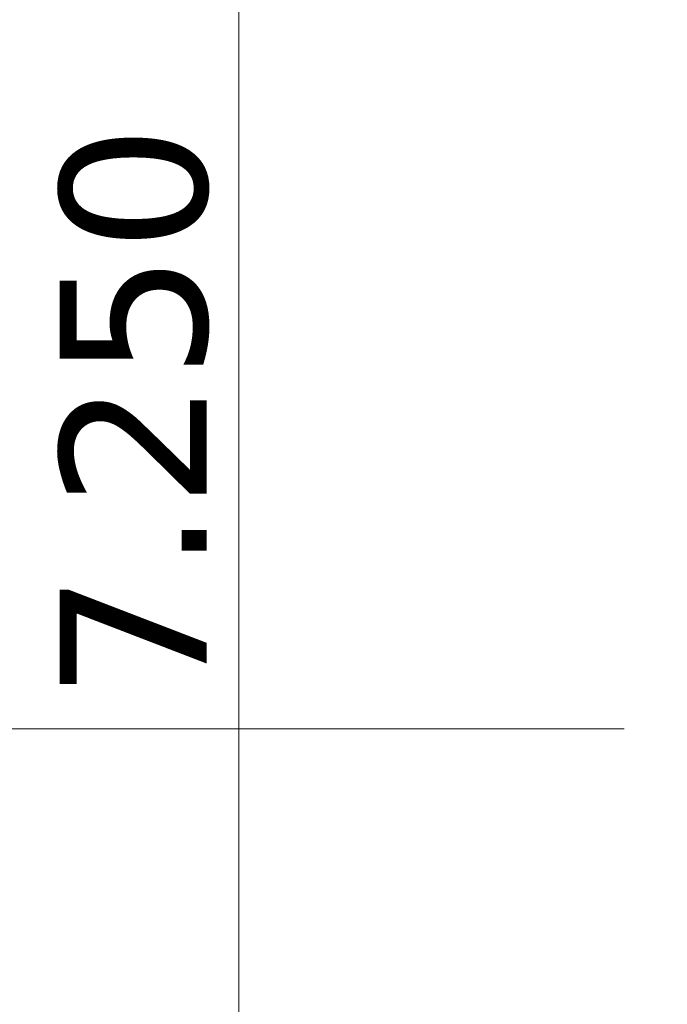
# Model space of a CAD drawing. Header units: millimetres. Extents: x -14925 to 266687, y -3550 to 35834.
# Tile 43 of 244: x -1922 to -157, y 12749 to 15433. Entities that reach past the tile are written whole.
import ezdxf
from ezdxf.enums import TextEntityAlignment as Align

# ---------------------------------------------------------------- set-up
doc = ezdxf.new("R2010")
doc.units = ezdxf.units.MM
doc.header["$MEASUREMENT"] = 0
doc.linetypes.add('B0204', pattern=[2600, 2000, -200, 200, -200])
doc.layers.add('A Stramien', color=7, linetype='Continuous')
doc.layers.add('Tekst_dim 1_ 100 .DO', color=7, linetype='Continuous')
doc.styles.add('GENERATED_STYLE_2', font='verdana.ttf')
doc.dimstyles.new('GENERATED_STYLE__1', dxfattribs={"dimtxt": 400, "dimasz": 380, "dimexe": 0.18, "dimexo": 0.0625, "dimgap": 0, "dimtad": 1, "dimdec": 0, "dimzin": 0, "dimdsep": 46, "dimtxsty": 'GENERATED_STYLE_2', "dimblk": 'ARROWHEAD_7', "dimblk1": 'ARROWHEAD_7', "dimblk2": 'ARROWHEAD_7', "dimcen": 0.09, "dimse1": 1, "dimse2": 1, "dimclrd": 9, "dimclre": 9, "dimclrt": 9, "dimadec": 1, "dimazin": 0, "dimtfac": 1, "dimtdec": 4, "dimtmove": 0, "dimatfit": 3, "dimfxl": 1, "dimtolj": 1, "dimtzin": 0, "dimarcsym": 0})
doc.dimstyles.new('GENERATED_STYLE__2', dxfattribs={"dimtxt": 400, "dimasz": 380, "dimexe": 0.18, "dimexo": 0.0625, "dimgap": 0, "dimtad": 1, "dimtih": 1, "dimtoh": 1, "dimdec": 0, "dimzin": 0, "dimdsep": 46, "dimtxsty": 'GENERATED_STYLE_2', "dimblk": 'ARROWHEAD_7', "dimblk1": 'ARROWHEAD_7', "dimblk2": 'ARROWHEAD_7', "dimcen": 0.09, "dimse1": 1, "dimse2": 1, "dimclrd": 9, "dimclre": 9, "dimclrt": 9, "dimadec": 1, "dimazin": 0, "dimtfac": 1, "dimtdec": 4, "dimtmove": 0, "dimatfit": 3, "dimfxl": 1, "dimtolj": 1, "dimtzin": 0, "dimarcsym": 0})

# ---------------------------------------------------------------- blocks, each defined once
blk = doc.blocks.new('Standard grid marker_4')
at = {"layer": 'A Stramien', "color": 7, "linetype": 'B0204', "lineweight": 0}
for p, q in [((1000, 0), (12450, 0)), ((12450, 0), (13450, 0))]:
    blk.add_line(p, q, dxfattribs=at)
at = {"layer": 'A Stramien', "color": 9, "lineweight": 0, "style": 'GENERATED_STYLE_2'}
blk.add_attdef('AC_MarkerText_1', text='', height=400, rotation=180, dxfattribs=at).set_placement((-600, -491.1), align=Align.TOP_CENTER)
blk = doc.blocks.new('*D1754')
at = {"layer": 'Tekst_dim 1_ 100 .DO', "color": 9, "linetype": 'Continuous', "lineweight": 0}
for p, q in [((-1325, 17900), (-1325, 18200)), ((-950, 18000), (-1700, 18000)), ((-1325, 10850), (-1325, 17900)), ((-1325, 7350), (-1325, 10850)), ((-950, 10750), (-1700, 10750))]:
    blk.add_line(p, q, dxfattribs=at)
for centre in [(-1325, 18000), (-1325, 10750)]:
    blk.add_circle(centre, 100, dxfattribs=at)
at = {"layer": 'Tekst_dim 1_ 100 .DO', "color": 9, "lineweight": 0, "insert": (-1405, 13577.7), "char_height": 400, "attachment_point": 7, "rotation": 90, "style": 'GENERATED_STYLE_2'}
blk.add_mtext('\\A1;{\\pql;\\fVerdana|b0|i0|c0|p0;\\W1.000000;7.250}', dxfattribs=at)
blk = doc.blocks.new('ARROWHEAD_7')
at = {"color": 0, "linetype": 'Continuous', "lineweight": 0}
for p, q in [((0, -0.25), (0, 0.25)), ((0, 0), (-1, 0)), ((-0.25, 0), (0.25, 0))]:
    blk.add_line(p, q, dxfattribs=at)
blk.add_circle((0, 0), 0.25, dxfattribs=at)
blk = doc.blocks.new('*D1757')
at = {"layer": 'Tekst_dim 1_ 100 .DO', "color": 9, "linetype": 'Continuous', "lineweight": 0}
for p, q in [((0, 19125), (0, 19875)), ((-2425, 19500), (-25, 19500)), ((-25, 19500), (100, 19500))]:
    blk.add_line(p, q, dxfattribs=at)
blk.add_circle((0, 19500), 100, dxfattribs=at)

msp = doc.modelspace()

# ---------------------------------------------------------------- block references
at = {"layer": 'A Stramien', "color": 1, "linetype": 'Continuous', "lineweight": 0, "xscale": -1, "zscale": 1000, "rotation": 180}
msp.add_blockref('Standard grid marker_4', (-13725, 13500), dxfattribs=at)

# ---------------------------------------------------------------- dimensions: what is measured, and where the dimension line sits
at = {"layer": 'Tekst_dim 1_ 100 .DO', "color": 9, "linetype": 'Continuous', "lineweight": 0}
dim = msp.add_linear_dim(base=(0, 19500), p1=(-125, 18000), p2=(0, 9250), dimstyle='GENERATED_STYLE__2', dxfattribs=at)
dim.commit()
dim.dimension.update_dxf_attribs({"geometry": '*D1757', "text_midpoint": (556.6, 19220), "dimtype": 160})
dim = msp.add_linear_dim(base=(-1325, 18000), p1=(-1031.8, 10750), p2=(-867.6, 18000), angle=90, dimstyle='GENERATED_STYLE__1', dxfattribs=at)
dim.commit()
dim.dimension.update_dxf_attribs({"geometry": '*D1754', "text_midpoint": (-1605, 14247.8), "dimtype": 160, "text_rotation": 90})

doc.saveas('drawing.dxf')
